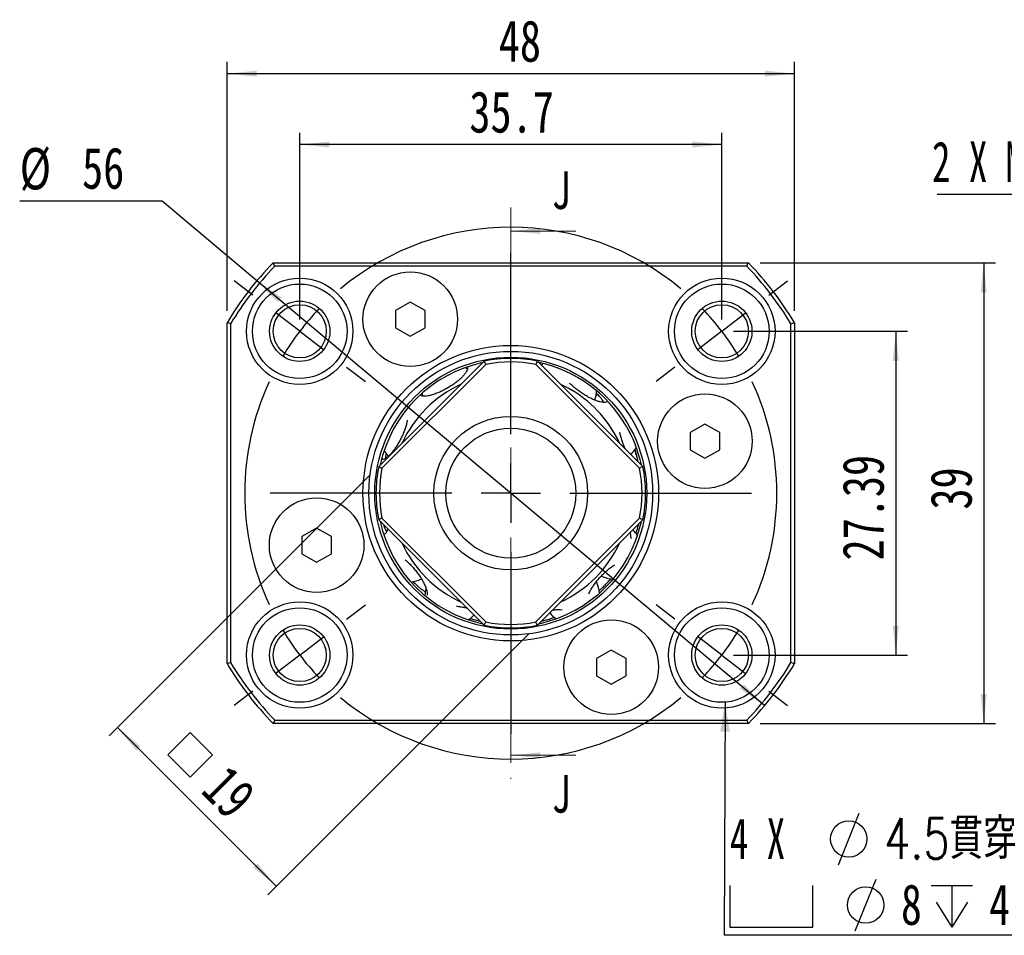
# Model space of a CAD drawing. Header units: millimetres. Extents: x 5 to 293, y 63 to 193.
# Tile 1 of 5: x 5 to 88, y 66 to 144. Entities that reach past the tile are written whole.
import ezdxf

# ---------------------------------------------------------------- set-up
doc = ezdxf.new("R2010")
doc.units = ezdxf.units.MM
doc.linetypes.add('CENTER', pattern=[10.16, 6.35, -1.27, 1.27, -1.27])
doc.layers.add('FORMAT', color=7, linetype='Continuous')
doc.styles.add('SLDTEXTSTYLE0', font='TXT', dxfattribs={"width": 0.75})
doc.styles.add('SLDTEXTSTYLE1', font='TXT', dxfattribs={"width": 0.666667})
doc.styles.add('SLDTEXTSTYLE2', font='TXT', dxfattribs={"width": 0.75, "bigfont": 'bigfont'})
doc.dimstyles.new('SLDDIMSTYLE0', dxfattribs={"dimtxt": 3.5, "dimasz": 2.5, "dimexe": 0, "dimexo": 0.0625, "dimgap": 0.875, "dimtad": 1, "dimdec": 1, "dimrnd": 1e-09, "dimzin": 12, "dimdsep": 46, "dimtxsty": 'SLDTEXTSTYLE0', "dimsah": 1, "dimcen": 0.09, "dimadec": 0, "dimazin": 3, "dimtfac": 1, "dimtdec": 1, "dimtofl": 0, "dimtmove": 0, "dimatfit": 3, "dimfxl": 0, "dimfrac": 2, "dimtolj": 1, "dimtzin": 12, "dimarcsym": 0})
doc.dimstyles.new('SLDDIMSTYLE1', dxfattribs={"dimtxt": 3.5, "dimasz": 2.5, "dimexe": 0, "dimexo": 0.0625, "dimgap": 0.875, "dimtad": 1, "dimrnd": 1e-09, "dimzin": 12, "dimdsep": 46, "dimtxsty": 'SLDTEXTSTYLE0', "dimsah": 1, "dimcen": 0.09, "dimadec": 0, "dimazin": 3, "dimtfac": 1, "dimtofl": 0, "dimtmove": 0, "dimatfit": 3, "dimfxl": 0, "dimfrac": 2, "dimtolj": 1, "dimtzin": 12, "dimarcsym": 0})
doc.dimstyles.new('SLDDIMSTYLE2', dxfattribs={"dimtxt": 3.5, "dimasz": 2.5, "dimexe": 0, "dimexo": 0.0625, "dimgap": 0.875, "dimtad": 0, "dimtih": 1, "dimtoh": 1, "dimrnd": 1e-09, "dimzin": 12, "dimdsep": 46, "dimtxsty": 'SLDTEXTSTYLE0', "dimsah": 1, "dimcen": 0, "dimadec": 0, "dimazin": 3, "dimtfac": 1, "dimtmove": 0, "dimatfit": 3, "dimfxl": 0, "dimfrac": 2, "dimtolj": 1, "dimtzin": 12, "dimarcsym": 0})
doc.dimstyles.new('SLDDIMSTYLE3', dxfattribs={"dimtxt": 0.18, "dimasz": 2.5, "dimexe": 0, "dimexo": 0.0625, "dimgap": 0, "dimtad": 0, "dimtih": 1, "dimtoh": 1, "dimdec": 0, "dimrnd": 1e-09, "dimzin": 0, "dimdsep": 46, "dimtxsty": 'Standard', "dimsah": 1, "dimcen": 0.09, "dimadec": 0, "dimazin": 0, "dimtfac": 2.5, "dimtdec": 0, "dimtofl": 0, "dimtmove": 0, "dimatfit": 3, "dimfxl": 0, "dimfrac": 2, "dimtolj": 1, "dimtzin": 0, "dimarcsym": 0})

# ---------------------------------------------------------------- blocks, each defined once
blk = doc.blocks.new('_D')
at = {"layer": 'FORMAT', "color": 7}
for p, q in [((28.373, 118.558), (28.373, 134.361)), ((64.074, 118.558), (64.074, 134.361)), ((64.074, 133.361), (28.373, 133.361))]:
    blk.add_line(p, q, dxfattribs=at)
for points in [[(28.373, 133.361), (30.873, 133.111), (30.873, 133.611)], [(64.074, 133.361), (61.574, 133.611), (61.574, 133.111)]]:
    blk.add_solid(points, dxfattribs=at)
at = {"layer": 'FORMAT', "color": 7, "insert": (42.721, 137.873), "char_height": 3.5, "attachment_point": 1, "style": 'SLDTEXTSTYLE0'}
blk.add_mtext('35.7', dxfattribs=at)
blk = doc.blocks.new('_D_1')
at = {"layer": 'FORMAT', "color": 7}
for p, q in [((22.224, 119.283), (22.224, 140.361)), ((70.224, 119.283), (70.224, 140.361)), ((22.224, 139.361), (70.224, 139.361))]:
    blk.add_line(p, q, dxfattribs=at)
for points in [[(22.224, 139.361), (24.724, 139.111), (24.724, 139.611)], [(70.224, 139.361), (67.724, 139.611), (67.724, 139.111)]]:
    blk.add_solid(points, dxfattribs=at)
at = {"layer": 'FORMAT', "color": 7, "insert": (45.208, 143.873), "char_height": 3.5, "attachment_point": 1, "style": 'SLDTEXTSTYLE0'}
blk.add_mtext('48', dxfattribs=at)
blk = doc.blocks.new('_D_2')
at = {"layer": 'FORMAT', "color": 7}
for p, q in [((65.074, 117.558), (79.785, 117.558)), ((78.785, 117.558), (78.785, 90.164)), ((65.074, 90.164), (79.785, 90.164))]:
    blk.add_line(p, q, dxfattribs=at)
for points in [[(78.785, 117.558), (78.535, 115.058), (79.035, 115.058)], [(78.785, 90.164), (79.035, 92.664), (78.535, 92.664)]]:
    blk.add_solid(points, dxfattribs=at)
at = {"layer": 'FORMAT', "color": 7, "insert": (74.273, 98.169), "char_height": 3.5, "attachment_point": 1, "rotation": 90, "style": 'SLDTEXTSTYLE0'}
blk.add_mtext('27.39', dxfattribs=at)
blk = doc.blocks.new('_D_3')
at = {"layer": 'FORMAT', "color": 7}
for p, q in [((67.317, 123.361), (87.224, 123.361)), ((86.224, 123.361), (86.224, 84.361)), ((67.317, 84.361), (87.224, 84.361))]:
    blk.add_line(p, q, dxfattribs=at)
for points in [[(86.224, 123.361), (85.974, 120.861), (86.474, 120.861)], [(86.224, 84.361), (86.474, 86.861), (85.974, 86.861)]]:
    blk.add_solid(points, dxfattribs=at)
at = {"layer": 'FORMAT', "color": 7, "insert": (81.712, 102.474), "char_height": 3.5, "attachment_point": 1, "rotation": 90, "style": 'SLDTEXTSTYLE0'}
blk.add_mtext('39', dxfattribs=at)
blk = doc.blocks.new('_D_4')
at = {"layer": 'FORMAT', "color": 7}
for p, q in [((16.726, 128.556), (4.688, 128.556)), ((24.754, 121.835), (16.726, 128.556)), ((67.693, 85.887), (24.754, 121.835))]:
    blk.add_line(p, q, dxfattribs=at)
for points in [[(24.754, 121.835), (26.511, 120.039), (26.832, 120.422)], [(67.693, 85.887), (65.937, 87.684), (65.616, 87.3)]]:
    blk.add_solid(points, dxfattribs=at)
at = {"layer": 'FORMAT', "color": 7, "char_height": 3.5, "attachment_point": 1, "style": 'SLDTEXTSTYLE0'}
for s, insert in [('%%c', (4.688, 133.068)), ('56', (9.966, 133.122))]:
    blk.add_mtext(s, dxfattribs=dict(at, insert=insert))
blk = doc.blocks.new('SW_SYMBOL_MOD_BOX')
at = {"layer": 'FORMAT', "color": 0}
for p, q in [((200, 200), (200, 800)), ((200, 800), (800, 800)), ((800, 800), (800, 200)), ((200, 200), (800, 200))]:
    blk.add_line(p, q, dxfattribs=at)
blk = doc.blocks.new('_D_5')
at = {"layer": 'FORMAT', "color": 7}
for p, q in [((34.343, 105.416), (12.251, 83.323)), ((47.778, 91.981), (25.686, 69.888)), ((12.958, 84.031), (26.393, 70.595))]:
    blk.add_line(p, q, dxfattribs=at)
for points in [[(12.958, 84.031), (14.549, 82.086), (14.903, 82.44)], [(26.393, 70.595), (24.802, 72.54), (24.449, 72.186)]]:
    blk.add_solid(points, dxfattribs=at)
at = {"layer": 'FORMAT', "color": 7, "xscale": 0.004470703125, "yscale": 0.004470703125, "zscale": 0.004470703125, "rotation": 315.0000000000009}
blk.add_blockref('SW_SYMBOL_MOD_BOX', (15.951, 81.724), dxfattribs=at)
at = {"layer": 'FORMAT', "color": 7, "insert": (22.372, 81.073), "char_height": 3.5, "attachment_point": 1, "rotation": 315, "style": 'SLDTEXTSTYLE0'}
blk.add_mtext('19', dxfattribs=at)
blk = doc.blocks.new('SW_SYMBOL_HOLE_DIAM')
at = {"layer": 'FORMAT', "color": 0}
blk.add_line((300, 0), (700, 1000), dxfattribs=at)
blk.add_circle((500, 500), 350, dxfattribs=at)
blk = doc.blocks.new('SW_SYMBOL_HOLE_SPOT')
at = {"layer": 'FORMAT', "color": 0}
for p, q in [((0, 875), (0, 75)), ((1600, 75), (1600, 875)), ((0, 75), (1600, 75))]:
    blk.add_line(p, q, dxfattribs=at)
blk = doc.blocks.new('SW_SYMBOL_HOLE_DEPTH')
at = {"layer": 'FORMAT', "color": 0}
for p, q in [((0, 875), (800, 875)), ((400, 875), (400, 75)), ((100, 555), (400, 75)), ((700, 555), (400, 75))]:
    blk.add_line(p, q, dxfattribs=at)
blk = doc.blocks.new('SW_NOTE_0')
at = {"layer": 'FORMAT', "color": 0}
blk.add_line((28.453, 0), (0, 0), dxfattribs=at)
at = {"layer": 'FORMAT', "color": 0, "xscale": 0.0043935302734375, "yscale": 0.0043935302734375, "zscale": 0.0043935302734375}
for name, p in [('SW_SYMBOL_HOLE_DIAM', (8.348, 5.954)), ('SW_SYMBOL_HOLE_SPOT', (0.481, 0.368)), ('SW_SYMBOL_HOLE_DIAM', (9.772, 0.368)), ('SW_SYMBOL_HOLE_DEPTH', (17.505, 0.368))]:
    blk.add_blockref(name, p, dxfattribs=at)
at = {"layer": 'FORMAT', "color": 0, "attachment_point": 1}
for s, insert, char_height, style in [('4.5\\M+18AD1\\M+190FA', (13.54, 9.911), 3.43958, 'SLDTEXTSTYLE2'), ('4 X', (0.481, 9.911), 3.4396, 'SLDTEXTSTYLE1'), ('8', (14.964, 4.325), 3.44, 'SLDTEXTSTYLE0'), ('4', (22.424, 4.325), 3.44, 'SLDTEXTSTYLE0')]:
    blk.add_mtext(s, dxfattribs=dict(at, insert=insert, char_height=char_height, style=style))
blk = doc.blocks.new('SW_CENTERMARKSYMBOL_0')
at = {"layer": 'FORMAT', "color": 0}
for p, q in [((0, 5), (0, 13.5)), ((0, 0), (0, 2.5)), ((-5, 0), (-13.5, 0)), ((0, 0), (-2.5, 0)), ((0, 0), (0, -2.5)), ((0, 0), (2.5, 0)), ((5, 0), (13.5, 0)), ((0, -5), (0, -13.5))]:
    blk.add_line(p, q, dxfattribs=at)
blk = doc.blocks.new('SW_CENTERMARKSYMBOL_1')
at = {"layer": 'FORMAT', "color": 0}
for p, q in [((0, 5), (0, 20.35)), ((0, 0), (0, 2.5)), ((-5, 0), (-20.35, 0)), ((0, 0), (-2.5, 0)), ((0, 0), (0, -2.5)), ((0, 0), (2.5, 0)), ((5, 0), (20.35, 0)), ((0, -5), (0, -20.35))]:
    blk.add_line(p, q, dxfattribs=at)
blk = doc.blocks.new('SW_CENTERMARKSYMBOL_2')
at = {"layer": 'FORMAT', "color": 0}
for p, q in [((-17.85, -8.697), (-17.85, 6.653)), ((-39.668, 3.044), (-41.254, 4.261)), ((3.967, 3.044), (5.553, 4.261)), ((-35.701, 0), (-37.684, 1.522)), ((0, 0), (1.983, 1.522)), ((-35.701, 0), (-33.718, -1.522)), ((0, 0), (-1.983, -1.522)), ((-31.734, -3.044), (-30.147, -4.261)), ((-3.967, -3.044), (-5.553, -4.261)), ((-17.85, -13.697), (-17.85, -11.197)), ((-22.85, -13.697), (-38.201, -13.697)), ((-17.85, -13.697), (-20.35, -13.697)), ((-17.85, -13.697), (-17.85, -16.197)), ((-17.85, -13.697), (-15.35, -13.697)), ((-12.85, -13.697), (2.5, -13.697)), ((-17.85, -18.697), (-17.85, -34.048)), ((-31.734, -24.35), (-30.147, -23.133)), ((-3.967, -24.35), (-5.553, -23.133)), ((-35.701, -27.394), (-33.718, -25.872)), ((0, -27.394), (-1.983, -25.872)), ((-35.701, -27.394), (-37.684, -28.916)), ((0, -27.394), (1.983, -28.916)), ((-39.668, -30.438), (-41.254, -31.656)), ((3.967, -30.438), (5.553, -31.656))]:
    blk.add_line(p, q, dxfattribs=at)
for start, end in [(50.2324, 129.7676), (136.1338, 142.5), (37.5, 43.8662), (142.5, 148.8662), (31.1338, 37.5), (155.2324, 204.7676), (335.2324, 24.7676), (211.1338, 217.5), (322.5, 328.8662), (217.5, 223.8662), (316.1338, 322.5), (230.2324, 309.7676)]:
    blk.add_arc((-17.85, -13.697), 22.5, start, end, dxfattribs=at)
blk = doc.blocks.new('SW_NOTE_1')
at = {"layer": 'FORMAT', "color": 0}
blk.add_line((-14.752, 0), (0, 0), dxfattribs=at)
at = {"layer": 'FORMAT', "color": 0, "insert": (-15.179, 4.446), "char_height": 3.4396, "attachment_point": 1, "style": 'SLDTEXTSTYLE1'}
blk.add_mtext('2 X M4', dxfattribs=at)

msp = doc.modelspace()

# ---------------------------------------------------------------- linework, layer by layer
at = {"color": 7, "linetype": 'CENTER', "lineweight": 18}
msp.add_line((46.2238, 128.0411), (46.2238, 79.6811), dxfattribs=at)
at = {"color": 7, "linetype": 'Continuous', "lineweight": 18}
for p, q in [((51.7238, 126.0411), (46.2238, 126.0411)), ((51.7238, 81.6811), (46.2238, 81.6811))]:
    msp.add_line(p, q, dxfattribs=at)
at = {"color": 7, "linetype": 'Continuous', "lineweight": 25}
for p, q in [((26.1303, 123.3611), (66.3174, 123.3611)), ((66.1901, 123.0611), (26.2576, 123.0611)), ((37.7238, 120.027), (36.4738, 119.3053)), ((38.9738, 119.3053), (37.7238, 120.027)), ((36.4738, 119.3053), (36.4738, 117.8619)), ((38.9738, 117.8619), (38.9738, 119.3053)), ((22.2238, 89.4389), (22.2238, 118.2833)), ((70.2238, 118.2833), (70.2238, 89.4389)), ((22.5238, 118.1999), (22.5238, 89.5224)), ((36.4738, 117.8619), (37.7238, 117.1402)), ((37.7238, 117.1402), (38.9738, 117.8619)), ((69.9238, 89.5224), (69.9238, 118.1999)), ((35.0504, 106.1228), (43.9622, 115.0346)), ((48.4855, 115.0346), (57.3972, 106.1228)), ((44.1099, 114.758), (35.327, 105.9751)), ((42.5603, 114.3419), (42.3602, 114.4801)), ((57.1207, 105.9751), (48.3378, 114.758)), ((53.4409, 112.2036), (53.5138, 112.1008)), ((62.6446, 109.7044), (61.3946, 108.9828)), ((63.8946, 108.9828), (62.6446, 109.7044)), ((61.3946, 108.9828), (61.3946, 107.5394)), ((63.8946, 107.5394), (63.8946, 108.9828)), ((56.7292, 107.4818), (56.6805, 107.4938)), ((61.3946, 107.5394), (62.6446, 106.8177)), ((62.6446, 106.8177), (63.8946, 107.5394)), ((35.327, 101.7472), (44.1099, 92.9643)), ((48.3378, 92.9643), (57.1207, 101.7472)), ((29.8031, 100.9046), (28.5531, 100.1829)), ((31.0531, 100.1829), (29.8031, 100.9046)), ((43.9622, 92.6877), (35.0504, 101.5995)), ((57.3972, 101.5995), (48.4855, 92.6877)), ((56.9973, 101.1996), (56.9802, 101.1472)), ((28.5531, 100.1829), (28.5531, 98.7395)), ((31.0531, 98.7395), (31.0531, 100.1829)), ((28.5531, 98.7395), (29.8031, 98.0178)), ((29.8031, 98.0178), (31.0531, 98.7395)), ((49.8384, 93.3323), (49.8565, 93.4045)), ((54.7238, 90.5821), (53.4738, 89.8604)), ((55.9738, 89.8604), (54.7238, 90.5821)), ((53.4738, 89.8604), (53.4738, 88.417)), ((55.9738, 88.417), (55.9738, 89.8604)), ((53.4738, 88.417), (54.7238, 87.6953)), ((54.7238, 87.6953), (55.9738, 88.417)), ((66.3174, 84.3611), (26.1303, 84.3611)), ((26.2576, 84.6611), (66.1901, 84.6611))]:
    msp.add_line(p, q, dxfattribs=at)
at = {"color": 7, "linetype": 'Continuous', "lineweight": 25, "flags": 128}
for points in [[(38.7315, 112.3202), (38.7341, 112.2803), (38.7589, 112.0703)], [(54.6219, 96.5373), (54.5989, 96.6191), (54.5981, 96.6217)], [(42.6443, 93.1431), (42.8628, 93.3048), (43.1087, 93.5412)]]:
    msp.add_lwpolyline(points, dxfattribs=at)
at = {"color": 8, "linetype": 'Continuous', "lineweight": 25, "flags": 128}
msp.add_lwpolyline([(55.42, 108.1), (55.2652, 108.4209), (54.9251, 109.0405)], dxfattribs=at)
at = {"color": 7, "linetype": 'Continuous', "lineweight": 25}
for centre, radius in [((37.7238, 118.5836), 4), ((28.3734, 117.5583), 4.5), ((64.0743, 117.5583), 4.5), ((28.3734, 117.5583), 4), ((64.0743, 117.5583), 4), ((28.3734, 117.5583), 2.55), ((64.0743, 117.5583), 2.55), ((28.3734, 117.5583), 2.25), ((64.0743, 117.5583), 2.25), ((46.2238, 103.8611), 12.5), ((46.2238, 103.8611), 12), ((46.2238, 103.8611), 11.5), ((62.6446, 108.2611), 4), ((46.2238, 103.8611), 6.5), ((46.2238, 103.8611), 5.5), ((29.8031, 99.4612), 4), ((28.3734, 90.164), 4.5), ((28.3734, 90.164), 4), ((64.0743, 90.164), 4.5), ((64.0743, 90.164), 4), ((28.3734, 90.164), 2.55), ((54.7238, 89.1387), 4), ((64.0743, 90.164), 2.55), ((28.3734, 90.164), 2.25), ((64.0743, 90.164), 2.25)]:
    msp.add_circle(centre, radius, dxfattribs=at)
for centre, radius, start, end in [((46.2238, 103.8611), 28, 135.858835, 148.997281), ((46.2238, 103.8611), 28, 31.002719, 44.141165), ((46.2238, 103.8611), 27.7, 136.120753, 148.825604), ((46.2238, 103.8611), 27.7, 31.174396, 43.879247), ((46.2238, 103.8611), 11.4, 78.55731, 101.44269), ((46.2238, 103.8611), 11.1, 79.021382, 100.978618), ((46.2238, 103.8611), 11.3, 102.214955, 167.785045), ((46.2238, 103.8611), 11.3, 30.762708, 77.785045), ((51.1081, 112.5872), 2.3813, 339.093542, 358.301872), ((46.2238, 103.8611), 11.3, 12.214955, 30.762708), ((37.4978, 108.7454), 2.3812, 213.223543, 227.275475), ((54.8168, 108.976), 2.3812, 310.35459, 328.301872), ((46.2238, 103.8611), 11.4, 168.55731, 191.44269), ((46.2238, 103.8611), 11.1, 169.021382, 190.978618), ((46.2238, 103.8611), 11.1, 349.021382, 10.978618), ((46.2238, 103.8611), 11.4, 348.55731, 11.44269), ((46.2238, 103.8611), 11.3, 192.214955, 257.785045), ((46.2238, 103.8611), 11.3, 282.214955, 347.785045), ((54.9499, 98.9769), 2.3812, 33.223543, 47.983739), ((54.9499, 98.9769), 2.3813, 243.379537, 268.301872), ((37.6309, 98.7463), 2.3813, 273.223543, 295.832265), ((41.3396, 95.1351), 2.3812, 163.571637, 178.301872), ((51.3387, 95.2682), 2.3813, 3.223543, 27.001093), ((51.3387, 95.2682), 2.3812, 220.35459, 238.301872), ((46.2238, 103.8611), 11.4, 258.55731, 281.44269), ((46.2238, 103.8611), 11.1, 259.021382, 280.978618), ((46.2238, 103.8611), 28, 211.002719, 224.141165), ((46.2238, 103.8611), 27.7, 211.174396, 223.879247), ((46.2238, 103.8611), 27.7, 316.120753, 328.825604), ((46.2238, 103.8611), 28, 315.858835, 328.997281)]:
    msp.add_arc(centre, radius, start, end, dxfattribs=at)
at = {"color": 8, "linetype": 'Continuous', "lineweight": 25}
for start, end in [(114.746802, 155.253198), (30.762708, 65.253198), (204.746802, 245.253198), (294.746802, 335.253198)]:
    msp.add_arc((46.2238, 103.8611), 10.1261, start, end, dxfattribs=at)
at = {"color": 7, "linetype": 'Continuous', "lineweight": 25}
for points in [[(26.2576, 123.0611), (26.2151, 123.1611), (26.1726, 123.2611), (26.1303, 123.3611)], [(26.2576, 123.0611), (26.2151, 123.1611), (26.1726, 123.2611), (26.1303, 123.3611)], [(66.1901, 123.0611), (66.2326, 123.1611), (66.2751, 123.2611), (66.3174, 123.3611)], [(66.1901, 123.0611), (66.2326, 123.1611), (66.2751, 123.2611), (66.3174, 123.3611)], [(22.5238, 118.1999), (22.4238, 118.2278), (22.3238, 118.2556), (22.2238, 118.2833)], [(22.5238, 118.1999), (22.4238, 118.2278), (22.3238, 118.2556), (22.2238, 118.2833)], [(69.9238, 118.1999), (70.0238, 118.2278), (70.1238, 118.2556), (70.2238, 118.2833)], [(69.9238, 118.1999), (70.0238, 118.2278), (70.1238, 118.2556), (70.2238, 118.2833)], [(43.9622, 115.0346), (44.0116, 114.9425), (44.0609, 114.8503), (44.1099, 114.758)], [(48.4855, 115.0346), (48.436, 114.9425), (48.3868, 114.8503), (48.3378, 114.758)], [(35.0504, 106.1228), (35.1425, 106.0734), (35.2347, 106.0241), (35.327, 105.9751)], [(57.3972, 106.1228), (57.3052, 106.0734), (57.213, 106.0241), (57.1207, 105.9751)], [(35.327, 101.7472), (35.2347, 101.6982), (35.1425, 101.6489), (35.0504, 101.5995)], [(57.3972, 101.5995), (57.3052, 101.6489), (57.213, 101.6982), (57.1207, 101.7472)], [(43.9622, 92.6877), (44.0116, 92.7798), (44.0609, 92.872), (44.1099, 92.9643)], [(48.4855, 92.6877), (48.436, 92.7798), (48.3868, 92.872), (48.3378, 92.9643)], [(22.5238, 89.5224), (22.4238, 89.4945), (22.3238, 89.4667), (22.2238, 89.4389)], [(22.5238, 89.5224), (22.4238, 89.4945), (22.3238, 89.4667), (22.2238, 89.4389)], [(70.2238, 89.4389), (70.1238, 89.4667), (70.0238, 89.4945), (69.9238, 89.5224)], [(70.2238, 89.4389), (70.1238, 89.4667), (70.0238, 89.4945), (69.9238, 89.5224)], [(26.2576, 84.6611), (26.2151, 84.5612), (26.1726, 84.4612), (26.1303, 84.3611)], [(26.2576, 84.6611), (26.2151, 84.5612), (26.1726, 84.4612), (26.1303, 84.3611)], [(66.1901, 84.6611), (66.2326, 84.5612), (66.2751, 84.4612), (66.3174, 84.3611)], [(66.1901, 84.6611), (66.2326, 84.5612), (66.2751, 84.4612), (66.3174, 84.3611)]]:
    msp.add_open_spline(points, degree=3, dxfattribs=at)
for points, knots in [([(42.5675, 114.5285), (42.574, 114.4938), (42.588, 114.4191), (42.5408, 114.266), (42.4401, 114.0823), (42.286, 113.8776), (42.0824, 113.6584), (41.8364, 113.4316), (41.5531, 113.2039), (41.2418, 112.982), (40.9099, 112.7729), (40.5675, 112.5816), (40.2246, 112.4153), (39.8601, 112.2622), (39.6308, 112.192), (39.5034, 112.1529)], [0, 0, 0, 0, 0.0664728, 0.1429579, 0.2192878, 0.2956171, 0.3718057, 0.4479941, 0.5241201, 0.6002462, 0.6763634, 0.7524804, 0.8285995, 0.9047186, 1, 1, 1, 1]), ([(48.9193, 114.8634), (48.9207, 114.8463), (48.9261, 114.7813), (48.8673, 114.7182), (48.8241, 114.6717)], [0, 0, 0, 0, 0.26406452, 1, 1, 1, 1]), ([(52.7836, 111.994), (52.6736, 112.0558), (52.4538, 112.1793), (52.1252, 112.3952), (51.8088, 112.6271), (51.5163, 112.8696), (51.3144, 113.0517), (51.2241, 113.1484), (51.209, 113.1646)], [0, 0, 0, 0, 0.1922278, 0.3844556, 0.576683, 0.7689107, 0.9611379, 1, 1, 1, 1]), ([(39.5034, 112.1529), (39.4081, 112.1293), (39.2177, 112.0822), (38.9772, 112.0561), (38.7835, 112.0664), (38.6517, 112.1015), (38.6093, 112.1467), (38.5936, 112.1634)], [0, 0, 0, 0, 0.21779194, 0.43558481, 0.65336582, 0.87114864, 1, 1, 1, 1]), ([(54.4078, 111.623), (54.3893, 111.6063), (54.3419, 111.5632), (54.2055, 111.5365), (54.009, 111.5409), (53.7687, 111.5857), (53.4926, 111.6704), (53.1647, 111.799), (52.9198, 111.9243), (52.7836, 111.994)], [0, 0, 0, 0, 0.0926337, 0.2381242, 0.3833345, 0.5285438, 0.67347, 0.8183962, 1, 1, 1, 1]), ([(54.0892, 111.5453), (54.0891, 111.5454), (54.0696, 111.5997), (53.9813, 111.7327), (53.8202, 111.9412), (53.6397, 112.1381), (53.5023, 112.2649), (53.4504, 112.3128)], [0, 0, 0, 0, 0.0007411, 0.2776101, 0.5547075, 0.8317992, 1, 1, 1, 1]), ([(37.471, 110.0328), (37.4538, 109.942), (37.4178, 109.7521), (37.323, 109.427), (37.1996, 109.0787), (37.0486, 108.7221), (36.8762, 108.3688), (36.686, 108.0287), (36.4843, 107.7107), (36.2769, 107.4249), (36.0699, 107.1773), (35.8706, 106.9781), (35.6666, 106.8122), (35.5474, 106.7591), (35.4813, 106.7296)], [0, 0, 0, 0, 0.0753274, 0.1575514, 0.2397755, 0.3219766, 0.4041776, 0.4863803, 0.568583, 0.6507848, 0.7329867, 0.815189, 0.8973916, 1, 1, 1, 1]), ([(55.9166, 107.6034), (55.8934, 107.6522), (55.8148, 107.8179), (55.6991, 108.1145), (55.5756, 108.4782), (55.4898, 108.7817), (55.4565, 108.9507), (55.445, 109.0096)], [0, 0, 0, 0, 0.1057453, 0.3587489, 0.6117526, 0.8647586, 1, 1, 1, 1]), ([(56.7006, 107.5516), (56.7015, 107.5488), (56.7354, 107.4399), (56.7683, 107.2935), (56.7841, 107.1704), (56.7894, 107.1297)], [0, 0, 0, 0, 0.017337, 0.6752696, 1, 1, 1, 1]), ([(56.9769, 106.5431), (56.973, 106.5787), (56.9589, 106.7053), (56.9022, 106.9628), (56.8214, 107.2736), (56.7508, 107.4844), (56.7205, 107.5748)], [0, 0, 0, 0, 0.1243853, 0.4426463, 0.7608997, 1, 1, 1, 1]), ([(35.4813, 106.7296), (35.4328, 106.717), (35.3495, 106.6954), (35.291, 106.7241), (35.2666, 106.736)], [0, 0, 0, 0, 0.5831627, 1, 1, 1, 1]), ([(35.6726, 107.2524), (35.6725, 107.252), (35.6488, 107.1542), (35.63, 106.9972), (35.631, 106.8685), (35.6315, 106.8082)], [0, 0, 0, 0, 0.0020017, 0.5323797, 1, 1, 1, 1]), ([(35.4466, 101.2034), (35.4697, 101.1345), (35.5254, 100.9688), (35.6175, 100.7669), (35.6871, 100.6629), (35.7191, 100.6151)], [0, 0, 0, 0, 0.2775688, 0.6676345, 1, 1, 1, 1]), ([(35.8082, 100.8418), (35.7928, 100.7895), (35.7477, 100.6362), (35.6874, 100.543), (35.6476, 100.4816)], [0, 0, 0, 0, 0.3411608, 1, 1, 1, 1]), ([(56.7869, 100.4561), (56.8086, 100.5075), (56.8699, 100.6525), (56.9587, 100.92), (57.0191, 101.145), (57.0471, 101.2494)], [0, 0, 0, 0, 0.2277001, 0.6417992, 1, 1, 1, 1]), ([(35.6476, 100.4816), (35.614, 100.4427), (35.5522, 100.3712), (35.4833, 100.3591), (35.4519, 100.3535)], [0, 0, 0, 0, 0.545167, 1, 1, 1, 1]), ([(56.4408, 100.0136), (56.4338, 100.0317), (56.4022, 100.1133), (56.3701, 100.2962), (56.3549, 100.4744), (56.3484, 100.5506)], [0, 0, 0, 0, 0.1399608, 0.6324255, 1, 1, 1, 1]), ([(37.3014, 98.2116), (37.3686, 98.1545), (37.5229, 98.0234), (37.769, 97.7773), (38.0292, 97.4901), (38.2762, 97.1838), (38.5038, 96.8688), (38.7037, 96.5544), (38.8899, 96.2212), (38.9781, 96.013), (39.0272, 95.8972)], [0, 0, 0, 0, 0.09615513, 0.22080852, 0.34546203, 0.47011005, 0.59475826, 0.71940854, 0.84405863, 1, 1, 1, 1]), ([(52.8253, 95.3427), (52.8498, 95.3998), (52.9104, 95.5405), (53.0542, 95.7932), (53.2466, 96.0869), (53.4716, 96.3878), (53.7224, 96.6857), (53.9914, 96.9725), (54.2718, 97.24), (54.5543, 97.4798), (54.8052, 97.6697), (54.9519, 97.7605), (55.012, 97.7977)], [0, 0, 0, 0, 0.07274761, 0.17941488, 0.28608314, 0.39275143, 0.49940387, 0.60605619, 0.71271116, 0.81936627, 0.9260192, 1, 1, 1, 1]), ([(53.6726, 95.5974), (53.7316, 95.6472), (53.8814, 95.7737), (54.1277, 96.0094), (54.3979, 96.2899), (54.586, 96.4973), (54.6747, 96.6071), (54.6844, 96.6191)], [0, 0, 0, 0, 0.1726581, 0.4379652, 0.7032689, 0.967543, 1, 1, 1, 1]), ([(37.9664, 96.3903), (37.9677, 96.3888), (38.0541, 96.2919), (38.2282, 96.1199), (38.4803, 95.8857), (38.7194, 95.6949), (38.8961, 95.5708), (38.9824, 95.5285), (39.004, 95.518)], [0, 0, 0, 0, 0.0036288, 0.2330074, 0.4626643, 0.692327, 0.922994, 1, 1, 1, 1]), ([(39.0272, 95.8972), (39.0578, 95.8107), (39.1192, 95.6378), (39.1553, 95.4258), (39.162, 95.2892), (39.1432, 95.2406), (39.1401, 95.2327)], [0, 0, 0, 0, 0.31305731, 0.6261165, 0.93915476, 1, 1, 1, 1]), ([(41.6365, 94.299), (41.665, 94.2972), (41.7967, 94.2891), (42.0686, 94.2409), (42.3349, 94.189), (42.485, 94.1467), (42.5105, 94.1395)], [0, 0, 0, 0, 0.1113417, 0.514509, 0.9176761, 1, 1, 1, 1]), ([(48.8283, 93.0306), (48.8304, 93.031), (48.9585, 93.0585), (49.2154, 93.129), (49.5805, 93.2413), (49.823, 93.3239), (49.9301, 93.3689), (49.9323, 93.3698)], [0, 0, 0, 0, 0.0055435, 0.3354271, 0.6642955, 0.9931693, 1, 1, 1, 1]), ([(49.7807, 93.983), (49.8213, 93.9879), (49.9829, 94.0074), (50.237, 94.0136), (50.4609, 94.0131), (50.5555, 93.9998), (50.5665, 93.9983)], [0, 0, 0, 0, 0.13614911, 0.54156556, 0.94698268, 1, 1, 1, 1]), ([(42.7895, 93.2659), (42.8752, 93.2384), (43.0846, 93.1712), (43.3611, 93.0972), (43.5405, 93.0598), (43.6032, 93.0467)], [0, 0, 0, 0, 0.310858, 0.7593042, 1, 1, 1, 1])]:
    msp.add_open_spline(points, degree=3, knots=knots, dxfattribs=at)
at = {"color": 7, "linetype": 'Continuous', "lineweight": 18}
for points in [[(46.2238, 126.0411), (48.7238, 125.7911), (48.7238, 126.2911)], [(46.2238, 81.6811), (48.7238, 81.4311), (48.7238, 81.9311)]]:
    msp.add_solid(points, dxfattribs=at)

# ---------------------------------------------------------------- block references
at = {"layer": 'FORMAT', "color": 7}
for name, p in [('SW_NOTE_1', (97.03, 129.1735)), ('SW_CENTERMARKSYMBOL_2', (64.0743, 117.5583)), ('SW_CENTERMARKSYMBOL_1', (46.2238, 103.8611)), ('SW_CENTERMARKSYMBOL_0', (46.2238, 103.8611)), ('SW_NOTE_0', (64.2698, 66.4493))]:
    msp.add_blockref(name, p, dxfattribs=at)

# ---------------------------------------------------------------- texts
at = {"color": 7, "linetype": 'Continuous', "char_height": 3.175, "attachment_point": 1, "style": 'SLDTEXTSTYLE0'}
for insert in [(49.6832, 131.0811), (49.6832, 80.0028)]:
    msp.add_mtext('J', dxfattribs=dict(at, insert=insert))

# ---------------------------------------------------------------- dimensions: what is measured, and where the dimension line sits
at = {"layer": 'FORMAT', "color": 7}
for base, p1, p2, dimstyle, picture, middle in [((70.2238, 139.3611), (22.2238, 118.2833), (70.2238, 118.2833), 'SLDDIMSTYLE1', '_D_1', (47.7942, 139.3611)), ((28.3734, 133.3611), (64.0743, 117.5583), (28.3734, 117.5583), 'SLDDIMSTYLE0', '_D', (47.2464, 133.3611))]:
    dim = msp.add_linear_dim(base=base, p1=p1, p2=p2, dimstyle=dimstyle, dxfattribs=at)
    dim.commit()
    dim.dimension.update_dxf_attribs({"geometry": picture, "text_midpoint": middle, "dimtype": 160})
dim = msp.add_diameter_dim_2p(p1=(24.7544, 121.8351), p2=(67.6933, 85.8872), dimstyle='SLDDIMSTYLE2', dxfattribs=at)
dim.commit()
dim.dimension.update_dxf_attribs({"geometry": '_D_4', "text_midpoint": (9.913, 131.3613), "dimtype": 163})
for base, p1, p2, picture, middle in [((86.2238, 84.3611), (66.3174, 123.3611), (66.3174, 84.3611), '_D_3', (86.2238, 105.0605)), ((78.7851, 90.164), (64.0743, 117.5583), (64.0743, 90.164), '_D_2', (78.7851, 103.9874))]:
    dim = msp.add_linear_dim(base=base, p1=p1, p2=p2, angle=90, dimstyle='SLDDIMSTYLE1', dxfattribs=at)
    dim.commit()
    dim.dimension.update_dxf_attribs({"geometry": picture, "text_midpoint": middle, "dimtype": 160})
dim = msp.add_linear_dim(base=(26.3932, 70.5955), p1=(35.0504, 106.1228), p2=(48.4855, 92.6877), angle=315, text='{\\fGDT;o}<>', dimstyle='SLDDIMSTYLE1', dxfattribs=at)
dim.commit()
dim.dimension.update_dxf_attribs({"geometry": '_D_5', "text_midpoint": (19.2049, 77.7838), "dimtype": 160})

# ---------------------------------------------------------------- leaders
msp.add_leader([(64.3504, 86.1736), (64.2698, 66.4493)], dimstyle='SLDDIMSTYLE3', dxfattribs=at)

doc.saveas('drawing.dxf')
